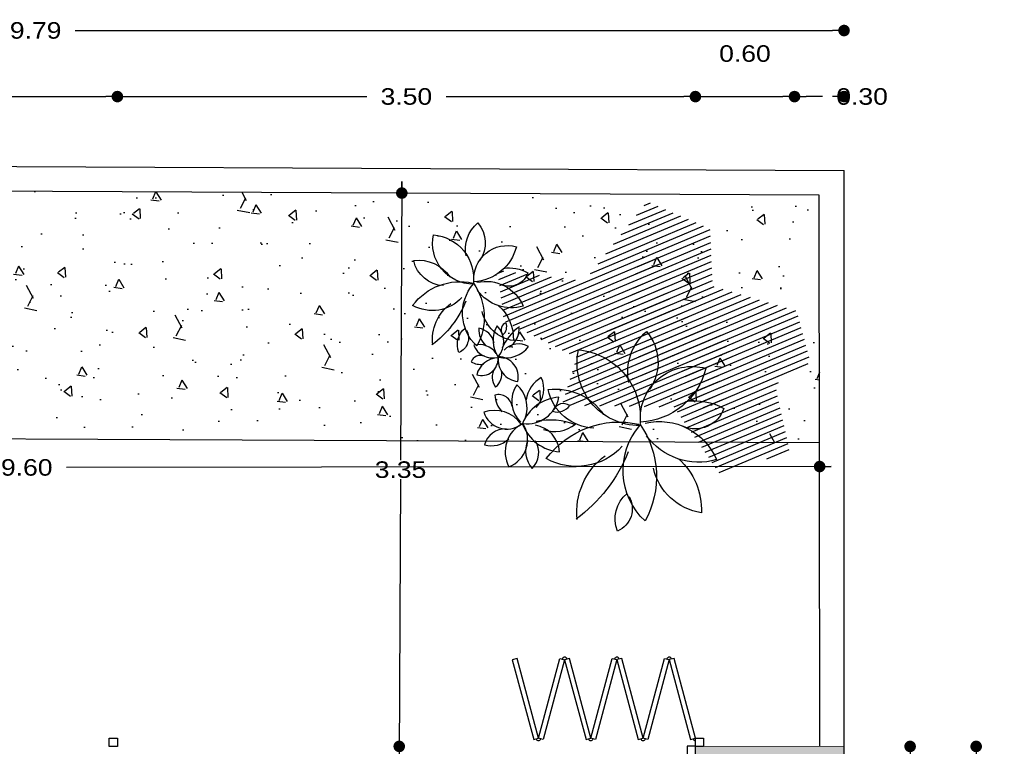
# Model space of a CAD drawing. Header units: metres. Extents: x 16.3 to 28.7, y 14.9 to 41.2.
# Tile 10 of 10: x 22.2 to 28.2, y 36.8 to 41.2. Entities that reach past the tile are written whole.
import ezdxf

# ---------------------------------------------------------------- set-up
doc = ezdxf.new("R2010")
doc.units = ezdxf.units.M
for name, color, linetype in [('01Cotas 1', 220, 'Continuous'), ('01Proyectado', 5, 'Continuous'), ('01Seccionado carpintería', 2, 'Continuous'), ('01Trama solido', 254, 'Continuous'), ('01Vegetacion1', 62, 'Continuous'), ('01Vegetacion2', 60, 'Continuous'), ('01Visto', 4, 'Continuous')]:
    doc.layers.add(name, color=color, linetype=linetype)
doc.layers.add('01Seccionado albanileria', color=7, linetype='Continuous', lineweight=0)
doc.styles.add('FUTURA', font='txt', dxfattribs={"width": 1.2})
doc.dimstyles.new('50', dxfattribs={"dimscale": 0, "dimtxt": 0.1, "dimasz": 0.07, "dimexe": 0.2, "dimexo": 0.2, "dimgap": 0.01, "dimtad": 1, "dimtxsty": 'FUTURA', "dimblk": 'DOT', "dimcen": 0.1, "dimse1": 1, "dimse2": 1, "dimazin": 3, "dimtfac": 1, "dimtmove": 2, "dimatfit": 2, "dimldrblk": 'DOT'})
pattern_1 = [(22.775326, (131.380632, 3.350597), (-0.014020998, 0.033394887), [])]

# ---------------------------------------------------------------- blocks, each defined once
blk = doc.blocks.new('A$C2668ed71')
at = {"layer": '01Vegetacion1', "transparency": 33554526}
for centre, radius, start, end in [((0.009, 0.1538), 0.0754, 131.5176, 226.6183), ((-0.1302, 0.0948), 0.1459, 13.456, 52.2719), ((0.1747, 0.0651), 0.1776, 126.7014, 199.727), ((-0.0326, 0.1276), 0.1289, 288.1475, 38.2809), ((-0.1527, -0.0113), 0.1557, 9.7608, 89.7278), ((0.0089, 0.163), 0.162, 186.5849, 256.2864), ((0.1735, -0.0062), 0.1179, 71.7942, 147.1818), ((0.0843, 0.1456), 0.1322, 281.2442, 342.5031), ((-0.1879, -0.0951), 0.1696, 64.2013, 115.0383), ((-0.1363, 0.1322), 0.1437, 210.8255, 280.1601), ((-0.0468, -0.2199), 0.227, 77.4565, 141.6407), ((-0.1534, 0.0772), 0.1718, 245.4427, 333.2879), ((0.0834, -0.1473), 0.1692, 27.5611, 119.5373), ((0.1445, 0.0594), 0.1562, 202.3452, 304.7532), ((-0.1812, -0.1312), 0.2266, 329.2281, 35.1268), ((0.222, -0.3289), 0.3878, 134.3763, 166.2403), ((0.1101, -0.1255), 0.1554, 155.1526, 231.5752), ((0.0307, -0.2153), 0.1456, 15.2261, 78.2967), ((-0.161, -0.1531), 0.0608, 82.6923, 179.1598), ((-0.2222, -0.0707), 0.0815, 270.2945, 343.1772), ((-0.2052, -0.067), 0.1741, 286.2815, 346.1248), ((0.149, -0.0569), 0.1222, 204.7848, 280.4538)]:
    blk.add_arc(centre, radius, start, end, dxfattribs=at)
blk = doc.blocks.new('_DOT')
at = {"color": 0, "linetype": 'ByBlock'}
blk.add_line((-0.5, 0), (-1, 0), dxfattribs=at)
at = {"color": 0, "linetype": 'ByBlock', "const_width": 0.5}
blk.add_lwpolyline([(-0.25, 0, 1), (0.25, 0, 1)], format="xyb", close=True, dxfattribs=at)
blk = doc.blocks.new('*D13')
at = {"color": 0}
for p, q in [((20.6974, 40.6921), (21.4866, 40.6921)), ((21.9666, 40.6921), (22.7559, 40.6921))]:
    blk.add_line(p, q, dxfattribs=at)
at = {"layer": 'Defpoints'}
for p in [(20.6274, 40.6921), (20.6274, 36.7586), (22.8259, 36.7586)]:
    blk.add_point(p, dxfattribs=at)
at = {"layer": '01Cotas 1', "color": 0, "xscale": 0.07, "yscale": 0.07, "rotation": 180}
blk.add_blockref('_DOT', (20.6274, 40.6921), dxfattribs=at)
at = {"layer": '01Cotas 1', "color": 0, "xscale": 0.07, "yscale": 0.07}
blk.add_blockref('_DOT', (22.8259, 40.6921), dxfattribs=at)
at = {"layer": '01Cotas 1', "color": 0, "insert": (21.7266, 40.6921), "char_height": 0.1, "attachment_point": 5, "style": 'FUTURA'}
blk.add_mtext('2.20', dxfattribs=at)
blk = doc.blocks.new('*D14')
at = {"color": 0}
for p, q in [((22.8959, 40.6921), (24.336, 40.6921)), ((24.816, 40.6921), (26.2562, 40.6921))]:
    blk.add_line(p, q, dxfattribs=at)
at = {"layer": 'Defpoints'}
for p in [(22.8259, 40.6921), (22.8259, 36.7586), (26.3262, 36.7586)]:
    blk.add_point(p, dxfattribs=at)
at = {"layer": '01Cotas 1', "color": 0, "xscale": 0.07, "yscale": 0.07, "rotation": 180}
blk.add_blockref('_DOT', (22.8259, 40.6921), dxfattribs=at)
at = {"layer": '01Cotas 1', "color": 0, "xscale": 0.07, "yscale": 0.07}
blk.add_blockref('_DOT', (26.3262, 40.6921), dxfattribs=at)
at = {"layer": '01Cotas 1', "color": 0, "insert": (24.576, 40.6921), "char_height": 0.1, "attachment_point": 5, "style": 'FUTURA'}
blk.add_mtext('3.50', dxfattribs=at)
blk = doc.blocks.new('*D15')
at = {"color": 0}
blk.add_line((26.3962, 40.6921), (26.8564, 40.6921), dxfattribs=at)
at = {"layer": 'Defpoints'}
for p in [(26.3262, 40.6921), (26.3262, 36.7586), (26.9264, 36.7586)]:
    blk.add_point(p, dxfattribs=at)
at = {"layer": '01Cotas 1', "color": 0, "xscale": 0.07, "yscale": 0.07, "rotation": 180}
blk.add_blockref('_DOT', (26.3262, 40.6921), dxfattribs=at)
at = {"layer": '01Cotas 1', "color": 0, "xscale": 0.07, "yscale": 0.07}
blk.add_blockref('_DOT', (26.9264, 40.6921), dxfattribs=at)
at = {"layer": '01Cotas 1', "color": 0, "insert": (26.6263, 40.9521), "char_height": 0.1, "attachment_point": 5, "style": 'FUTURA'}
blk.add_mtext('0.60', dxfattribs=at)
blk = doc.blocks.new('*D16')
at = {"color": 0}
blk.add_line((27.0956, 40.6921), (26.9964, 40.6921), dxfattribs=at)
at = {"layer": 'Defpoints'}
for p in [(26.9264, 40.6921), (26.9264, 36.7586), (27.2264, 36.7586)]:
    blk.add_point(p, dxfattribs=at)
at = {"layer": '01Cotas 1', "color": 0, "xscale": 0.07, "yscale": 0.07, "rotation": 180}
blk.add_blockref('_DOT', (26.9264, 40.6921), dxfattribs=at)
at = {"layer": '01Cotas 1', "color": 0, "xscale": 0.07, "yscale": 0.07}
blk.add_blockref('_DOT', (27.2264, 40.6921), dxfattribs=at)
at = {"layer": '01Cotas 1', "color": 0, "insert": (27.3356, 40.6921), "char_height": 0.1, "attachment_point": 5, "style": 'FUTURA'}
blk.add_mtext('0.30', dxfattribs=at)
blk = doc.blocks.new('*D17')
at = {"color": 0}
for p, q in [((17.5054, 41.0921), (22.0909, 41.0921)), ((22.5709, 41.0921), (27.1564, 41.0921))]:
    blk.add_line(p, q, dxfattribs=at)
at = {"layer": 'Defpoints'}
for p in [(17.4354, 41.0921), (17.4354, 36.7586), (27.2264, 36.7586)]:
    blk.add_point(p, dxfattribs=at)
at = {"layer": '01Cotas 1', "color": 0, "xscale": 0.07, "yscale": 0.07, "rotation": 180}
blk.add_blockref('_DOT', (17.4354, 41.0921), dxfattribs=at)
at = {"layer": '01Cotas 1', "color": 0, "xscale": 0.07, "yscale": 0.07}
blk.add_blockref('_DOT', (27.2264, 41.0921), dxfattribs=at)
at = {"layer": '01Cotas 1', "color": 0, "insert": (22.3309, 41.0921), "char_height": 0.1, "attachment_point": 5, "style": 'FUTURA'}
blk.add_mtext('9.79', dxfattribs=at)
blk = doc.blocks.new('*D27')
at = {"color": 0}
blk.add_line((27.6264, 36.5274), (27.6264, 36.6874), dxfattribs=at)
at = {"layer": 'Defpoints'}
for p in [(27.2264, 36.7574), (27.2264, 36.4574), (27.6264, 36.4574)]:
    blk.add_point(p, dxfattribs=at)
at = {"layer": '01Cotas 1', "color": 0, "xscale": 0.07, "yscale": 0.07}
for p, rotation in [((27.6264, 36.7574), 90), ((27.6264, 36.4574), 270)]:
    blk.add_blockref('_DOT', p, dxfattribs=dict(at, rotation=rotation))
at = {"layer": '01Cotas 1', "color": 0, "insert": (27.3664, 36.6074), "char_height": 0.1, "attachment_point": 5, "style": 'FUTURA'}
blk.add_mtext('0.30', dxfattribs=at)
blk = doc.blocks.new('*D28')
at = {"color": 0}
for p, q in [((28.0264, 29.5198), (28.0264, 36.6874)), ((28.0264, 22.2371), (28.0264, 29.4048))]:
    blk.add_line(p, q, dxfattribs=at)
at = {"layer": 'Defpoints'}
for p in [(27.2264, 36.7574), (27.2264, 22.1671), (28.0264, 22.1671)]:
    blk.add_point(p, dxfattribs=at)
at = {"layer": '01Cotas 1', "color": 0, "xscale": 0.07, "yscale": 0.07}
for p, rotation in [((28.0264, 36.7574), 90), ((28.0264, 22.1671), 270)]:
    blk.add_blockref('_DOT', p, dxfattribs=dict(at, rotation=rotation))
at = {"layer": '01Cotas 1', "color": 0, "insert": (28.0264, 29.4623), "char_height": 0.1, "attachment_point": 5, "style": 'FUTURA'}
blk.add_mtext('14.59', dxfattribs=at)
blk = doc.blocks.new('*D69')
at = {"color": 0}
for p, q in [((22.0371, 38.4458), (17.4057, 38.4399)), ((27.1485, 38.4522), (22.5171, 38.4464))]:
    blk.add_line(p, q, dxfattribs=at)
at = {"layer": 'Defpoints'}
for p in [(17.4757, 38.44), (27.0785, 38.4521), (27.0785, 38.4521)]:
    blk.add_point(p, dxfattribs=at)
at = {"layer": '01Cotas 1', "color": 0, "xscale": 0.07, "yscale": 0.07}
for p, rotation in [((17.4757, 38.44), 0.07228658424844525), ((27.0785, 38.4521), 180.07228658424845)]:
    blk.add_blockref('_DOT', p, dxfattribs=dict(at, rotation=rotation))
at = {"layer": '01Cotas 1', "color": 0, "insert": (22.2771, 38.4461), "char_height": 0.1, "attachment_point": 5, "style": 'FUTURA'}
blk.add_mtext('9.60', dxfattribs=at)
blk = doc.blocks.new('*D74')
at = {"color": 0}
for p, q in [((24.5486, 40.178), (24.5408, 38.4903)), ((24.5403, 38.3753), (24.5324, 36.6875))]:
    blk.add_line(p, q, dxfattribs=at)
at = {"layer": 'Defpoints'}
for p in [(24.5483, 40.108), (24.5483, 40.108), (24.5327, 36.7575)]:
    blk.add_point(p, dxfattribs=at)
at = {"layer": '01Cotas 1', "color": 0, "xscale": 0.07, "yscale": 0.07}
for p, rotation in [((24.5483, 40.108), 269.7337454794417), ((24.5327, 36.7575), 89.73374547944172)]:
    blk.add_blockref('_DOT', p, dxfattribs=dict(at, rotation=rotation))
at = {"layer": '01Cotas 1', "color": 0, "insert": (24.5405, 38.4328), "char_height": 0.1, "attachment_point": 5, "style": 'FUTURA'}
blk.add_mtext('3.35', dxfattribs=at)

msp = doc.modelspace()

# ---------------------------------------------------------------- hatches: boundary and pattern name
at = {"layer": '01Trama solido'}
h = msp.add_hatch(color=256, dxfattribs=at)
h.dxf.hatch_style = 1
h.paths.add_polyline_path([(27.2264, 22.1671), (27.2264, 29.2583), (26.3262, 29.2583), (26.3262, 28.9583), (26.9264, 28.9583), (26.9264, 22.5028), (25.4264, 22.6716), (25.3919, 22.3688)])
h.paths.add_polyline_path([(25.5264, 22.6603), (25.5294, 25.6504), (26.1264, 25.6504), (26.1264, 25.7504), (22.9261, 25.7504), (22.9261, 28.1516), (22.8261, 28.1516), (22.8261, 25.6504), (25.4264, 25.6504), (25.4264, 22.6716)])
h.paths.add_polyline_path([(22.825, 29.1583), (22.925, 29.1583), (22.925, 28.9583), (22.825, 28.9583)])
h.paths.add_polyline_path([(22.925, 29.1583), (22.825, 29.1583), (22.825, 29.2583), (22.925, 29.2583)])
h.paths.add_polyline_path([(22.8256, 31.7584), (22.9251, 31.7584), (22.9251, 31.8585), (22.8259, 31.8584)])
h.paths.add_polyline_path([(27.2261, 31.7583), (27.2264, 36.7574), (26.3262, 36.7586), (26.3262, 36.4586), (26.9264, 36.4574), (26.928, 32.0586), (26.3262, 32.0598), (26.3262, 31.7597)])
at = {"layer": '01Vegetacion1', "linetype": 'Continuous', "transparency": 33554483}
h = msp.add_hatch(dxfattribs=at)
h.set_pattern_fill('AR-CONC', color=256, scale=0.08, angle=-107.92381)
h.set_pattern_definition([(302.076192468, (-2823168.88626, 1378650.8686), (-0.224355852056, -0.53050961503), [0.06, -0.66]), (247.076192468, (-2823168.88626, 1378650.8686), (0.60670935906, -0.07957709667), [0.048, -0.528]), (352.527636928, (-2823168.90496, 1378650.8244), (0.38235350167, -0.61008670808), [0.0509921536, -0.5609136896]), (298.260392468, (-2823168.734, 1378650.81934), (-0.3887453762, -0.77160448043), [0.09, -0.99]), (348.711827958, (-2823168.7664, 1378650.75504), (0.51135779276, -0.95126926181), [0.0764882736, -0.841371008]), (243.260356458, (-2823168.734, 1378650.81934), (0.51135779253, -0.95126926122), [0.072, -0.7920000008]), (273.076192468, (-2823168.7967, 1378650.75554), (-0.45342221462, -0.3552242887), [0.06, -0.66]), (218.076192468, (-2823168.7967, 1378650.75554), (0.49206021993, -0.36373823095), [0.048, -0.528]), (323.527637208, (-2823168.8345, 1378650.72594), (0.038638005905, -0.7189625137), [0.050992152, -0.5609136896]), (289.5761924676, (-2823168.88626, 1378650.86858), (0.250396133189, -0.091214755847), [0, -0.5216, 0, -0.536, 0, -0.53]), (259.576192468, (-2823168.88626, 1378650.86858), (0.235447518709, -0.297346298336), [0, -0.3056, 0, -0.5096, 0, -0.202]), (219.5761924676, (-2823168.83136, 1378651.03833), (-0.148596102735, -0.400778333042), [0, -0.2, 0, -0.624, 0, -0.828]), (209.576192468, (-2823168.80674, 1378651.11444), (-0.067384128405, -0.468551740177), [0, -0.26, 0, -0.4144, 0, -0.588])])
h.paths.add_polyline_path([(17.3645, 40.1414), (17.4626, 38.6409), (27.0783, 38.5962), (27.0764, 40.0962)])
at = {"layer": '01Vegetacion1'}
h = msp.add_hatch(dxfattribs=at)
h.set_pattern_fill('ANSI31', color=256, scale=0.011408, angle=697.77533, style=0)
h.set_pattern_definition(pattern_1)
h.paths.add_polyline_path([(25.6552, 39.5765), (26.036, 40.0578), (26.4156, 39.8916), (26.4307, 39.5457), (26.9403, 39.3949), (27.0235, 39.0842), (26.8094, 38.9477), (26.8973, 38.5446), (26.4775, 38.4053), (26.1974, 38.8128), (25.5183, 38.8243), (25.6103, 39.1133), (25.1682, 39.3336), (25.1297, 39.6414)])
at = {"layer": '01Vegetacion2'}
h = msp.add_hatch(dxfattribs=at)
h.set_pattern_fill('ANSI31', color=256, scale=0.011408, angle=697.77533, style=0)
h.set_pattern_definition(pattern_1)
h.paths.add_polyline_path([(25.7892, 39.2974), (25.9411, 39.4641), (25.9838, 39.7278), (26.0912, 39.7061), (26.1866, 39.413), (26.4852, 39.245), (26.5568, 39.0877), (26.458, 39.0427), (26.5031, 38.8245), (26.3974, 38.7709), (26.2289, 39.0579), (26.0014, 38.9978), (25.9708, 39.0652), (26.0147, 39.2426), (25.7987, 39.1932)])

# ---------------------------------------------------------------- linework, layer by layer
at = {"layer": '01Proyectado', "linetype": 'Continuous'}
msp.add_lwpolyline([(27.0764, 38.5962), (17.4626, 38.6409)], dxfattribs=at)
at = {"layer": '01Seccionado albanileria'}
msp.add_lwpolyline([(27.2261, 31.7583), (27.2261, 31.7583), (27.2264, 36.7574), (26.3262, 36.7586), (26.3262, 36.4586), (26.9264, 36.4574), (26.928, 32.0586), (26.3262, 32.0598), (26.3262, 31.7597), (27.2261, 31.7583)], dxfattribs=at)
at = {"layer": '01Seccionado carpintería'}
for points in [[(25.3759, 36.8075), (25.2464, 37.2905), (25.2174, 37.2827), (25.3469, 36.7998), (25.3759, 36.8075)], [(25.3759, 36.8075), (25.5052, 37.2905), (25.5342, 37.2827), (25.4049, 36.7998), (25.3759, 36.8075)], [(25.6927, 36.8076), (25.5632, 37.2905), (25.5342, 37.2827), (25.6637, 36.7998), (25.6927, 36.8076)], [(25.6927, 36.8076), (25.822, 37.2905), (25.851, 37.2828), (25.7216, 36.7998), (25.6927, 36.8076)], [(26.0094, 36.8076), (25.88, 37.2905), (25.851, 37.2828), (25.9805, 36.7998), (26.0094, 36.8076)], [(26.0094, 36.8076), (26.1388, 37.2906), (26.1678, 37.2828), (26.0384, 36.7998), (26.0094, 36.8076)], [(26.3262, 36.8076), (26.1967, 37.2906), (26.1678, 37.2828), (26.2972, 36.7999), (26.3262, 36.8076)], [(22.8259, 36.7574), (22.7759, 36.7574), (22.7758, 36.8074), (22.8258, 36.8074), (22.8259, 36.7574)], [(26.3762, 36.7576), (26.3262, 36.7576), (26.3262, 36.8076), (26.3762, 36.8076), (26.3762, 36.7576)], [(26.3262, 36.7586), (26.2762, 36.7586), (26.2762, 36.7086), (26.3262, 36.7086), (26.3262, 36.7586)]]:
    msp.add_lwpolyline(points, dxfattribs=at)
for centre, start, end in [((25.5342, 37.2827), 15.0069, 165.0069), ((25.851, 37.2828), 15.0069, 165.0069), ((26.1678, 37.2828), 15.0069, 165.0069), ((25.3759, 36.8075), 195.00692, 345.00688), ((25.6927, 36.8076), 195.00692, 345.00688), ((26.0094, 36.8076), 195.00692, 345.00688), ((26.3262, 36.8076), 195.00692, 270.00682)]:
    msp.add_arc(centre, 0.015, start, end, dxfattribs=at)
at = {"layer": '01Vegetacion1'}
for centre, radius, start, end in [((25.3898, 38.8476), 0.1759, 145.7942, 225.76123), ((25.1241, 38.8086), 0.183, 339.23562, 48.9371), ((25.4903, 38.8267), 0.1916, 120.48369, 171.32073), ((25.2457, 38.9241), 0.1623, 315.36194, 24.69647), ((25.1327, 38.8025), 0.0851, 8.90371, 104.00444), ((25.2766, 38.8945), 0.1648, 183.25014, 222.06598), ((25.5163, 38.6156), 0.2565, 93.88135, 158.06547), ((25.3078, 38.9049), 0.194, 262.23407, 350.07931), ((25.4895, 38.8743), 0.092, 252.34479, 325.22754), ((25.5271, 38.7646), 0.0687, 56.36222, 152.82967), ((25.1093, 38.5915), 0.2006, 35.79503, 108.82059), ((25.1837, 38.8246), 0.1456, 197.24111, 307.37451), ((25.3654, 38.5408), 0.1912, 115.9847, 207.96093), ((25.134, 38.6161), 0.1764, 290.76884, 33.17679), ((25.5196, 38.7974), 0.256, 200.39525, 266.29386), ((25.328, 38.5299), 0.1755, 3.94684, 80.36945), ((25.4459, 38.2956), 0.4381, 69.28172, 101.14568), ((25.4752, 38.8609), 0.1966, 249.39717, 309.24054), ((25.1764, 38.5471), 0.1332, 88.34017, 163.72785), ((25.0922, 38.7272), 0.1493, 253.0189, 314.27784), ((25.4624, 38.5464), 0.1644, 157.2253, 220.29592), ((25.2393, 38.5375), 0.138, 315.0682, 30.73717)]:
    msp.add_arc(centre, radius, start, end, dxfattribs=at)
at = {"layer": '01Vegetacion2'}
for centre, radius, start, end in [((25.2791, 39.215), 0.1777, 150.05726, 214.24138), ((25.0321, 39.2065), 0.1344, 318.40999, 46.25523), ((25.1974, 39.2787), 0.0476, 112.53813, 209.00558), ((25.4361, 39.051), 0.3035, 125.45764, 157.32159), ((25.1198, 39.2993), 0.0638, 308.52071, 21.40346), ((25.122, 39.2859), 0.1362, 305.57309, 5.41645), ((25.1475, 39.2814), 0.1328, 176.65961, 227.49665), ((24.9971, 39.1782), 0.1124, 11.53785, 80.87239), ((25.0167, 39.0637), 0.1268, 35.41153, 105.11301), ((25.0967, 39.2316), 0.1219, 201.97012, 281.93714), ((25.1757, 39.287), 0.1774, 256.57117, 322.46977), ((25.2558, 39.0735), 0.1216, 60.12276, 136.54536), ((25.0235, 39.0663), 0.059, 65.07962, 160.18036), ((25.2639, 39.0992), 0.1325, 172.16061, 264.13685), ((25.1313, 38.9951), 0.1222, 346.94476, 89.3527), ((25.0261, 39.1846), 0.1142, 239.42605, 278.24189), ((25.1359, 38.9714), 0.139, 91.97094, 164.9965), ((25.0305, 39.1041), 0.1009, 253.41702, 3.55042), ((25.1874, 38.9929), 0.0923, 144.51608, 219.90376), ((25.0512, 39.0139), 0.1034, 309.19481, 10.45376)]:
    msp.add_arc(centre, radius, start, end, dxfattribs=at)
at = {"layer": '01Visto'}
for points in [[(18.0957, 28.9574), (18.6742, 20.1092), (18.5228, 20.1262), (17.2043, 40.2921), (27.2264, 40.2456)], [(22.9552, 19.6281), (22.9552, 19.6281), (27.2264, 19.1481), (27.2264, 40.2456)], [(27.0806, 36.7574), (27.0764, 40.0962), (17.3645, 40.1414), (17.5857, 36.7574)]]:
    msp.add_lwpolyline(points, dxfattribs=at)

# ---------------------------------------------------------------- block references
at = {"layer": '01Vegetacion1', "rotation": 292.5622782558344}
for p, xscale, yscale, zscale in [((24.9816, 39.5573), -1.576116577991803, 1.576116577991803, 1.576116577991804), ((25.9894, 38.6998), -2.424824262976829, 2.424824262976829, 2.42482426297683)]:
    msp.add_blockref('A$C2668ed71', p, dxfattribs=dict(at, xscale=xscale, yscale=yscale, zscale=zscale))

# ---------------------------------------------------------------- dimensions: what is measured, and where the dimension line sits
at = {"layer": '01Cotas 1'}
for base, p1, p2, picture, middle in [((17.4354, 41.0921), (17.4354, 36.7586), (27.2264, 36.7586), '*D17', (22.3309, 41.0921)), ((26.3262, 40.6921), (26.3262, 36.7586), (26.9264, 36.7586), '*D15', (26.6263, 40.9521)), ((20.6274, 40.6921), (20.6274, 36.7586), (22.8259, 36.7586), '*D13', (21.7266, 40.6921)), ((22.8259, 40.6921), (22.8259, 36.7586), (26.3262, 36.7586), '*D14', (24.576, 40.6921))]:
    dim = msp.add_linear_dim(base=base, p1=p1, p2=p2, dimstyle='50', override={"dimscale": 1}, dxfattribs=at)
    dim.commit()
    dim.dimension.update_dxf_attribs({"geometry": picture, "text_midpoint": middle})
dim = msp.add_linear_dim(base=(26.9264, 40.6921), p1=(26.9264, 36.7586), p2=(27.2264, 36.7586), dimstyle='50', override={"dimscale": 1}, dxfattribs=at)
dim.commit()
dim.dimension.update_dxf_attribs({"geometry": '*D16', "text_midpoint": (27.3356, 40.6921), "dimtype": 160})
for base, p1, p2, angle, picture, middle in [((24.5483, 40.108), (24.5483, 40.108), (24.5327, 36.7575), 89.73375, '*D74', (24.5405, 38.4328)), ((27.0785, 38.4521), (27.0785, 38.4521), (17.4757, 38.44), 0.07229, '*D69', (22.2771, 38.4461)), ((27.6264, 36.4574), (27.2264, 36.4574), (27.2264, 36.7574), 90, '*D27', (27.3664, 36.6074)), ((28.0264, 22.1671), (27.2264, 22.1671), (27.2264, 36.7574), 90, '*D28', (28.0264, 29.4623))]:
    dim = msp.add_linear_dim(base=base, p1=p1, p2=p2, angle=angle, dimstyle='50', override={"dimscale": 1}, dxfattribs=at)
    dim.commit()
    dim.dimension.update_dxf_attribs({"geometry": picture, "text_midpoint": middle})

doc.saveas('drawing.dxf')
